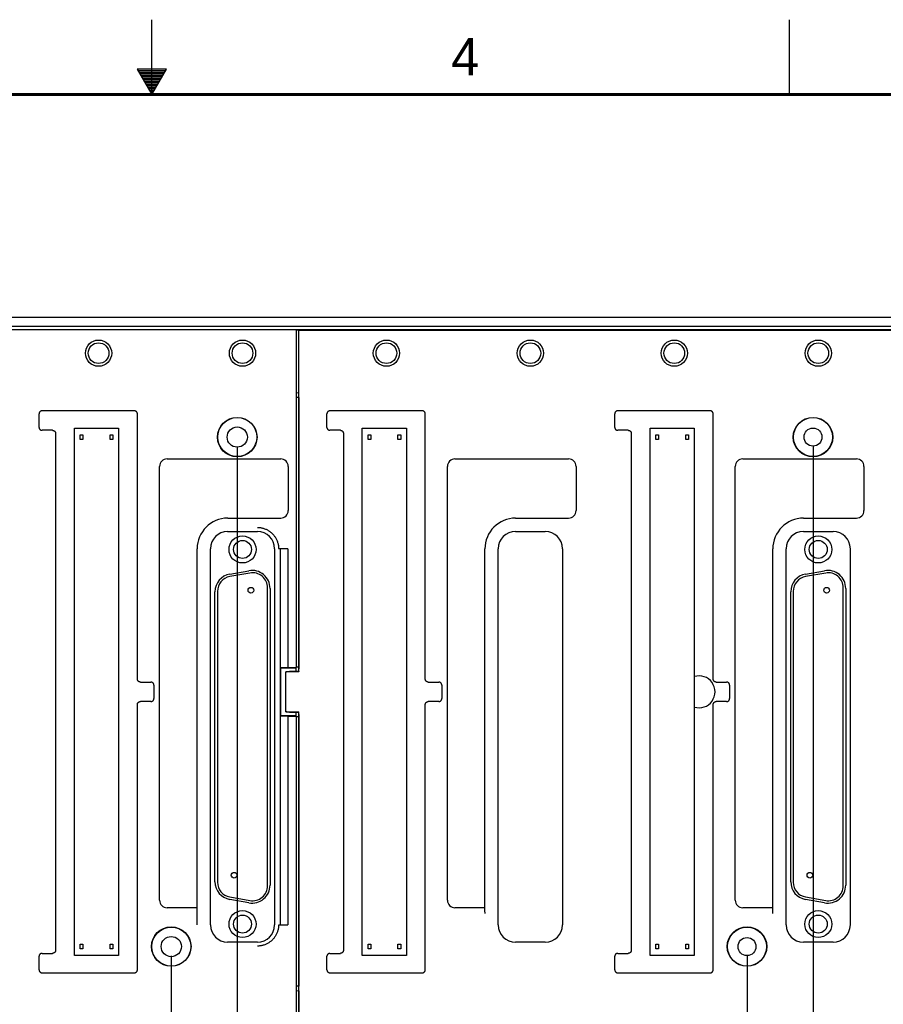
# Model space of a CAD drawing. Header units: inches. Extents: x 0 to 34, y 0 to 22.
# Tile 17 of 26: x 16.1 to 21.9, y 15.4 to 22. Entities that reach past the tile are written whole.
import ezdxf

# ---------------------------------------------------------------- set-up
doc = ezdxf.new("R2010")
doc.units = ezdxf.units.IN
doc.header["$LTSCALE"] = 1.87
doc.header["$MEASUREMENT"] = 0
doc.layers.get('0').update_dxf_attribs({"linetype": 'CONTINUOUS'})
doc.layers.add('DIMENSIONS', color=7, linetype='CONTINUOUS')
doc.styles.get("Standard").update_dxf_attribs({"font": 'txt', "width": 0.8})
doc.dimstyles.new('DIMSTYLE_1', dxfattribs={"dimtxt": 0.125, "dimasz": 0.18, "dimexe": 0.18, "dimexo": 0.0625, "dimgap": 0.09, "dimtad": 0, "dimtih": 1, "dimtoh": 1, "dimdec": 3, "dimzin": 4, "dimdsep": 46, "dimtxsty": 'STANDARD', "dimblk": '_FILLED', "dimblk1": '_FILLED', "dimblk2": '_FILLED', "dimcen": 0.09, "dimadec": 0, "dimazin": 0, "dimtp": 0.01, "dimtm": 0.01, "dimtfac": 1, "dimtdec": 3, "dimtofl": 0, "dimtmove": 0, "dimatfit": 3, "dimldrblk": '_FILLED', "dimfxl": 1, "dimtolj": 1, "dimtzin": 4, "dimarcsym": 0})

# ---------------------------------------------------------------- blocks, each defined once
blk = doc.blocks.new('*D42')
at = {"layer": 'DIMENSIONS', "color": 2, "linetype": 'CONTINUOUS'}
blk.add_line((17.1299, 15.7523), (17.1299, 14.3273), dxfattribs=at)
at = {"layer": 'DIMENSIONS', "color": 2, "linetype": 'CONTINUOUS', "width": 0.8}
for s, p in [(']', (17.1924, 14.1648)), ('222', (17.1924, 13.8648)), ('[', (17.1924, 13.7648)), ('8.740', (17.1924, 13.1398))]:
    blk.add_text(s, height=0.125, rotation=90, dxfattribs=at).set_placement(p)
blk = doc.blocks.new('_FILLED')
at = {"color": 0, "linetype": 'BYBLOCK'}
blk.add_solid([(0, 0), (-1, 0.174), (-1, -0.174)], dxfattribs=at)
blk = doc.blocks.new('*D43')
at = {"layer": 'DIMENSIONS', "color": 2, "linetype": 'CONTINUOUS'}
for p, q in [((17.5699, 19.1523), (17.5699, 14.8475)), ((17.5699, 14.8475), (17.3559, 14.4792)), ((17.3559, 14.4792), (17.3559, 14.3273))]:
    blk.add_line(p, q, dxfattribs=at)
at = {"layer": 'DIMENSIONS', "color": 2, "linetype": 'CONTINUOUS', "width": 0.8}
for s, p in [(']', (17.4184, 14.1648)), ('233.17', (17.4184, 13.5648)), ('[', (17.4184, 13.4648)), ('9.180', (17.4184, 12.8398))]:
    blk.add_text(s, height=0.125, rotation=90, dxfattribs=at).set_placement(p)
blk = doc.blocks.new('*D48')
at = {"layer": 'DIMENSIONS', "color": 2, "linetype": 'CONTINUOUS'}
blk.add_line((20.9697, 15.7523), (20.9697, 14.3273), dxfattribs=at)
at = {"layer": 'DIMENSIONS', "color": 2, "linetype": 'CONTINUOUS', "width": 0.8}
for s, p in [(']', (21.0322, 14.1648)), ('319.53', (21.0322, 13.5648)), ('[', (21.0322, 13.4648)), ('12.580', (21.0322, 12.7398))]:
    blk.add_text(s, height=0.125, rotation=90, dxfattribs=at).set_placement(p)
blk = doc.blocks.new('*D49')
at = {"layer": 'DIMENSIONS', "color": 2, "linetype": 'CONTINUOUS'}
blk.add_line((21.4099, 19.1523), (21.4099, 14.3273), dxfattribs=at)
at = {"layer": 'DIMENSIONS', "color": 2, "linetype": 'CONTINUOUS', "width": 0.8}
for s, p in [(']', (21.4724, 14.1648)), ('330.71', (21.4724, 13.5648)), ('[', (21.4724, 13.4648)), ('13.020', (21.4724, 12.7398))]:
    blk.add_text(s, height=0.125, rotation=90, dxfattribs=at).set_placement(p)
blk = doc.blocks.new('*D54')
at = {"layer": 'DIMENSIONS', "color": 2, "linetype": 'CONTINUOUS'}
blk.add_line((24.8097, 15.7523), (24.8097, 14.3273), dxfattribs=at)
at = {"layer": 'DIMENSIONS', "color": 2, "linetype": 'CONTINUOUS', "width": 0.8}
for s, p in [(']', (24.8722, 14.1648)), ('417.06', (24.8722, 13.5648)), ('[', (24.8722, 13.4648)), ('16.420', (24.8722, 12.7398))]:
    blk.add_text(s, height=0.125, rotation=90, dxfattribs=at).set_placement(p)
blk = doc.blocks.new('*D55')
at = {"layer": 'DIMENSIONS', "color": 2, "linetype": 'CONTINUOUS'}
blk.add_line((25.2497, 19.1523), (25.2497, 14.3273), dxfattribs=at)
at = {"layer": 'DIMENSIONS', "color": 2, "linetype": 'CONTINUOUS', "width": 0.8}
for s, p in [(']', (25.3122, 14.1648)), ('428.24', (25.3122, 13.5648)), ('[', (25.3122, 13.4648)), ('16.860', (25.3122, 12.7398))]:
    blk.add_text(s, height=0.125, rotation=90, dxfattribs=at).set_placement(p)

msp = doc.modelspace()

# ---------------------------------------------------------------- linework, layer by layer
at = {"color": 2, "linetype": 'CONTINUOUS'}
for p, q in [((17, 21.5), (17, 22)), ((21.25, 22), (21.25, 21.5)), ((16.902, 21.6697), (17, 21.5)), ((17.098, 21.6697), (16.902, 21.6697)), ((16.9076, 21.66), (17.0924, 21.66)), ((16.9134, 21.65), (17.0866, 21.65)), ((16.9192, 21.64), (17.0808, 21.64)), ((16.925, 21.63), (17.0751, 21.63)), ((16.9307, 21.62), (17.0693, 21.62)), ((17, 21.5), (17.098, 21.6697)), ((16.9365, 21.61), (17.0635, 21.61)), ((16.9423, 21.6), (17.0578, 21.6)), ((16.9481, 21.59), (17.052, 21.59)), ((16.9538, 21.58), (17.0462, 21.58)), ((16.9596, 21.57), (17.0404, 21.57)), ((16.9654, 21.56), (17.0347, 21.56)), ((16.9712, 21.55), (17.0289, 21.55)), ((16.9769, 21.54), (17.0231, 21.54)), ((16.9827, 21.53), (17.0173, 21.53)), ((16.9885, 21.52), (17.0116, 21.52)), ((16.9942, 21.51), (17.0058, 21.51))]:
    msp.add_line(p, q, dxfattribs=at)
at = {"color": 7, "linetype": 'CONTINUOUS'}
for p, q in [((10.2978, 20.0148), (25.6499, 20.0148)), ((10.3898, 19.9548), (25.6499, 19.9548)), ((10.3899, 19.9326), (17.9626, 19.9326)), ((17.9626, 19.9326), (17.9626, 17.6764)), ((25.6397, 19.9298), (17.9626, 19.9298)), ((17.9811, 19.9278), (17.9626, 19.929)), ((17.981, 19.5109), (17.981, 19.9278)), ((17.9811, 19.9271), (17.9811, 19.9278)), ((17.9813, 17.648), (17.9813, 19.9271)), ((17.9813, 19.9271), (25.6369, 19.9271)), ((17.9626, 19.5127), (17.981, 19.5109)), ((17.9797, 19.4791), (17.9626, 19.4791)), ((17.9797, 19.4791), (17.9799, 19.4798)), ((17.9797, 19.4791), (17.9797, 17.6806)), ((17.9799, 19.4798), (17.9799, 19.511)), ((16.8839, 19.3898), (16.2678, 19.3898)), ((18.8039, 19.3898), (18.1878, 19.3898)), ((20.7239, 19.3898), (20.1078, 19.3898)), ((16.2479, 19.2798), (16.2479, 19.3699)), ((16.9039, 17.5998), (16.9039, 19.3699)), ((18.1679, 19.2798), (18.1679, 19.3699)), ((18.8239, 17.5998), (18.8239, 19.3699)), ((20.0879, 19.2798), (20.0879, 19.3699)), ((20.7439, 17.5998), (20.7439, 19.3699)), ((16.3379, 19.2598), (16.2678, 19.2598)), ((16.4834, 15.7548), (16.4834, 19.2748)), ((16.4834, 19.2748), (16.7784, 19.2748)), ((16.7784, 19.2748), (16.7784, 15.7548)), ((18.2579, 19.2598), (18.1878, 19.2598)), ((18.4034, 15.7548), (18.4034, 19.2748)), ((18.4034, 19.2748), (18.6984, 19.2748)), ((18.6984, 19.2748), (18.6984, 15.7548)), ((20.1779, 19.2598), (20.1078, 19.2598)), ((20.3234, 19.2748), (20.6184, 19.2748)), ((20.3234, 15.7548), (20.3234, 19.2748)), ((20.6184, 19.2748), (20.6184, 15.7548)), ((16.3579, 19.2399), (16.3579, 15.7898)), ((16.5219, 19.1993), (16.5219, 19.2303)), ((16.5219, 19.2303), (16.5399, 19.2303)), ((16.5399, 19.1993), (16.5219, 19.1993)), ((16.5399, 19.2303), (16.5399, 19.1993)), ((16.7219, 19.1993), (16.7219, 19.2303)), ((16.7219, 19.2303), (16.7399, 19.2303)), ((16.7399, 19.1993), (16.7219, 19.1993)), ((16.7399, 19.2303), (16.7399, 19.1993)), ((18.2779, 19.2399), (18.2779, 15.7898)), ((18.4419, 19.1993), (18.4419, 19.2303)), ((18.4419, 19.2303), (18.4599, 19.2303)), ((18.4599, 19.1993), (18.4419, 19.1993)), ((18.4599, 19.2303), (18.4599, 19.1993)), ((18.6419, 19.1993), (18.6419, 19.2303)), ((18.6419, 19.2303), (18.6599, 19.2303)), ((18.6599, 19.1993), (18.6419, 19.1993)), ((18.6599, 19.2303), (18.6599, 19.1993)), ((20.1979, 19.2399), (20.1979, 15.7898)), ((20.3619, 19.2303), (20.3799, 19.2303)), ((20.3619, 19.1993), (20.3619, 19.2303)), ((20.3799, 19.1993), (20.3619, 19.1993)), ((20.3799, 19.2303), (20.3799, 19.1993)), ((20.5619, 19.2303), (20.5799, 19.2303)), ((20.5619, 19.1993), (20.5619, 19.2303)), ((20.5799, 19.1993), (20.5619, 19.1993)), ((20.5799, 19.2303), (20.5799, 19.1993)), ((17.1019, 19.0688), (17.8599, 19.0688)), ((19.0217, 19.0688), (19.7797, 19.0688)), ((20.9417, 19.0688), (21.6997, 19.0688)), ((17.0519, 16.1238), (17.0519, 19.0188)), ((17.9099, 19.0188), (17.9099, 18.7238)), ((18.9717, 16.1238), (18.9717, 19.0188)), ((19.8297, 19.0188), (19.8297, 18.7238)), ((20.8917, 16.1238), (20.8917, 19.0188)), ((21.7497, 19.0188), (21.7497, 18.7238)), ((17.5064, 18.6738), (17.8599, 18.6738)), ((19.4267, 18.6738), (19.7797, 18.6738)), ((21.3467, 18.6738), (21.6997, 18.6738)), ((17.5059, 18.585), (17.7039, 18.585)), ((19.4257, 18.585), (19.6237, 18.585)), ((21.3457, 18.585), (21.5437, 18.585)), ((17.3019, 16.0738), (17.3019, 18.4693)), ((17.3907, 15.9598), (17.3907, 18.4698)), ((17.819, 18.4698), (17.819, 15.9598)), ((17.9076, 18.4698), (17.8462, 18.4698)), ((17.8567, 18.4698), (17.8567, 15.9598)), ((19.2217, 16.0738), (19.2217, 18.4688)), ((19.3105, 15.9598), (19.3105, 18.4698)), ((19.7388, 18.4698), (19.7388, 15.9598)), ((21.1417, 16.0738), (21.1417, 18.4688)), ((21.2305, 15.9598), (21.2305, 18.4698)), ((21.6588, 18.4698), (21.6588, 15.9598)), ((17.5205, 18.3006), (17.6475, 18.323)), ((17.6545, 18.3075), (17.5205, 18.2839)), ((21.3605, 18.3006), (21.4875, 18.323)), ((21.4945, 18.3075), (21.3605, 18.2839)), ((17.7719, 16.2207), (17.7719, 18.209)), ((17.7884, 18.2048), (17.7884, 16.2248)), ((21.6119, 16.2207), (21.6119, 18.209)), ((21.6284, 18.2048), (21.6284, 16.2248)), ((17.4214, 16.2472), (17.4214, 18.1825)), ((17.4379, 18.1854), (17.4379, 16.2443)), ((21.2614, 16.2472), (21.2614, 18.1825)), ((21.2779, 18.1854), (21.2779, 16.2443)), ((17.8582, 17.6781), (17.8614, 17.6748)), ((17.8614, 17.6748), (17.9611, 17.6748)), ((17.8614, 17.3548), (17.8614, 17.6748)), ((17.9081, 17.6764), (17.9626, 17.6764)), ((17.9611, 17.6748), (17.9626, 17.6764)), ((17.9611, 17.6748), (17.9611, 17.6498)), ((17.9626, 17.6806), (17.9797, 17.6806)), ((17.9797, 17.6806), (17.9776, 17.6498)), ((17.9807, 17.6498), (17.9797, 17.6806)), ((17.8937, 17.3812), (17.8937, 17.6485)), ((17.9813, 17.648), (17.8937, 17.648)), ((17.9807, 17.6498), (17.9187, 17.6498)), ((17.9807, 17.6498), (17.9813, 17.648)), ((16.9238, 17.5798), (16.9939, 17.5798)), ((17.0139, 17.5599), (17.0139, 17.4698)), ((18.8438, 17.5798), (18.9139, 17.5798)), ((18.9339, 17.5599), (18.9339, 17.4698)), ((20.7638, 17.5798), (20.8339, 17.5798)), ((20.8539, 17.5599), (20.8539, 17.4698)), ((16.9039, 15.6598), (16.9039, 17.4299)), ((16.9939, 17.4498), (16.9238, 17.4498)), ((18.8239, 15.6598), (18.8239, 17.4299)), ((18.9139, 17.4498), (18.8438, 17.4498)), ((20.7439, 15.6598), (20.7439, 17.4299)), ((20.8339, 17.4498), (20.7638, 17.4498)), ((17.8614, 17.3548), (17.8582, 17.3516)), ((17.9611, 17.3548), (17.8614, 17.3548)), ((17.8937, 17.3817), (17.9813, 17.3817)), ((17.9079, 17.3533), (17.9626, 17.3533)), ((17.9187, 17.3798), (17.9807, 17.3798)), ((17.9611, 17.3798), (17.9611, 17.3548)), ((17.9611, 17.3548), (17.9626, 17.3533)), ((17.9626, 17.3533), (17.9626, 15.0971)), ((17.9626, 17.3491), (17.9797, 17.3491)), ((17.9776, 17.3798), (17.9797, 17.3491)), ((17.9797, 17.3491), (17.9807, 17.3798)), ((17.9797, 17.3491), (17.9797, 15.5506)), ((17.9807, 17.3798), (17.9813, 17.3817)), ((17.9813, 15.1026), (17.9813, 17.3817)), ((17.5205, 16.1458), (17.6545, 16.1222)), ((17.6475, 16.1067), (17.5205, 16.1291)), ((21.3605, 16.1458), (21.4945, 16.1222)), ((21.4875, 16.1067), (21.3605, 16.1291)), ((17.3021, 16.0738), (17.1019, 16.0738)), ((19.2219, 16.0738), (19.0217, 16.0738)), ((21.1419, 16.0738), (20.9417, 16.0738)), ((17.8462, 15.9598), (17.9076, 15.9598)), ((17.7039, 15.8447), (17.5059, 15.8447)), ((19.6237, 15.8447), (19.4257, 15.8447)), ((21.5437, 15.8447), (21.3457, 15.8447)), ((16.2678, 15.7698), (16.3379, 15.7698)), ((16.5219, 15.8303), (16.5399, 15.8303)), ((16.5219, 15.7993), (16.5219, 15.8303)), ((16.5399, 15.7993), (16.5219, 15.7993)), ((16.5399, 15.8303), (16.5399, 15.7993)), ((16.7219, 15.8303), (16.7399, 15.8303)), ((16.7219, 15.7993), (16.7219, 15.8303)), ((16.7399, 15.7993), (16.7219, 15.7993)), ((16.7399, 15.8303), (16.7399, 15.7993)), ((18.1878, 15.7698), (18.2579, 15.7698)), ((18.4419, 15.8303), (18.4599, 15.8303)), ((18.4419, 15.7993), (18.4419, 15.8303)), ((18.4599, 15.7993), (18.4419, 15.7993)), ((18.4599, 15.8303), (18.4599, 15.7993)), ((18.6419, 15.8303), (18.6599, 15.8303)), ((18.6419, 15.7993), (18.6419, 15.8303)), ((18.6599, 15.7993), (18.6419, 15.7993)), ((18.6599, 15.8303), (18.6599, 15.7993)), ((20.1078, 15.7698), (20.1779, 15.7698)), ((20.3619, 15.8303), (20.3799, 15.8303)), ((20.3619, 15.7993), (20.3619, 15.8303)), ((20.3799, 15.7993), (20.3619, 15.7993)), ((20.3799, 15.8303), (20.3799, 15.7993)), ((20.5619, 15.8303), (20.5799, 15.8303)), ((20.5619, 15.7993), (20.5619, 15.8303)), ((20.5799, 15.7993), (20.5619, 15.7993)), ((20.5799, 15.8303), (20.5799, 15.7993)), ((16.2479, 15.6598), (16.2479, 15.7499)), ((16.7784, 15.7548), (16.4834, 15.7548)), ((18.1679, 15.6598), (18.1679, 15.7499)), ((18.6984, 15.7548), (18.4034, 15.7548)), ((20.0879, 15.6598), (20.0879, 15.7499)), ((20.6184, 15.7548), (20.3234, 15.7548)), ((16.2678, 15.6398), (16.8839, 15.6398)), ((18.1878, 15.6398), (18.8039, 15.6398)), ((20.1078, 15.6398), (20.7239, 15.6398)), ((17.9797, 15.5506), (17.9626, 15.5506)), ((17.981, 15.5188), (17.9626, 15.5169)), ((17.9797, 15.5506), (17.9799, 15.5498)), ((17.9799, 15.5187), (17.9799, 15.5498)), ((17.981, 15.5188), (17.981, 15.1019))]:
    msp.add_line(p, q, dxfattribs=at)
at = {"color": 7, "linetype": 'CONTINUOUS', "const_width": 0.02}
msp.add_lwpolyline([(33.5, 21.5), (0.5, 21.5)], dxfattribs=at)
at = {"color": 7, "linetype": 'CONTINUOUS'}
for centre, radius in [((16.6449, 19.7748), 0.0875), ((16.6449, 19.7748), 0.069), ((17.6049, 19.7748), 0.0875), ((17.6049, 19.7748), 0.069), ((18.5649, 19.7748), 0.0875), ((18.5649, 19.7748), 0.069), ((19.5249, 19.7748), 0.0875), ((19.5249, 19.7748), 0.069), ((20.4849, 19.7748), 0.0875), ((20.4849, 19.7748), 0.069), ((21.4449, 19.7748), 0.0875), ((21.4449, 19.7748), 0.069), ((17.5699, 19.2148), 0.1317), ((17.5699, 19.2148), 0.13), ((21.4099, 19.2148), 0.1317), ((21.4099, 19.2148), 0.13), ((17.5699, 19.2148), 0.0675), ((21.4099, 19.2148), 0.06), ((17.6049, 18.4648), 0.09), ((21.4449, 18.4648), 0.09), ((17.6049, 18.4648), 0.06), ((21.4449, 18.4648), 0.06), ((17.6609, 18.1928), 0.019), ((21.5009, 18.1928), 0.019), ((17.5489, 16.2913), 0.019), ((21.3889, 16.2913), 0.019), ((17.6049, 15.9648), 0.09), ((21.4449, 15.9648), 0.09), ((17.6049, 15.9648), 0.06), ((21.4449, 15.9648), 0.06), ((17.1299, 15.8148), 0.1317), ((17.1299, 15.8148), 0.13), ((20.9697, 15.8148), 0.1317), ((20.9697, 15.8148), 0.13), ((17.1299, 15.8148), 0.0675), ((20.9697, 15.8148), 0.06)]:
    msp.add_circle(centre, radius, dxfattribs=at)
for centre, radius, start, end in [((17.1019, 19.0188), 0.05, 90, 180), ((17.8599, 19.0188), 0.05, 0, 90), ((19.0217, 19.0188), 0.05, 90, 180), ((19.7797, 19.0188), 0.05, 0, 90), ((20.9417, 19.0188), 0.05, 90, 180), ((21.6997, 19.0188), 0.05, 0, 90), ((17.5069, 18.4688), 0.205, 90.13999, 179.86013), ((17.8599, 18.7238), 0.05, 270, 360), ((19.4267, 18.4688), 0.205, 90, 180), ((19.7797, 18.7238), 0.05, 270, 360), ((21.3467, 18.4688), 0.205, 90, 180), ((21.6997, 18.7238), 0.05, 270, 360), ((17.5059, 18.4698), 0.1152, 90, 180), ((17.7039, 18.4698), 0.1152, 0, 90), ((19.4257, 18.4698), 0.1152, 90, 180), ((19.6237, 18.4698), 0.1152, 0, 90), ((21.3457, 18.4698), 0.1152, 90, 180), ((21.5437, 18.4698), 0.1152, 0, 90), ((17.5414, 18.1825), 0.12, 100, 180), ((17.5379, 18.1854), 0.1, 100, 180), ((17.6684, 18.2048), 0.12, 0, 100), ((17.6719, 18.209), 0.1, 0, 100), ((21.3814, 18.1825), 0.12, 100, 180), ((21.3779, 18.1854), 0.1, 100, 180), ((21.5084, 18.2048), 0.12, 0, 100), ((21.5119, 18.209), 0.1, 0, 100), ((20.6499, 17.5148), 0.1065, 252.78785, 107.21212), ((17.5414, 16.2472), 0.12, 180, 260), ((17.5379, 16.2443), 0.1, 180, 260), ((21.3814, 16.2472), 0.12, 180, 260), ((21.3779, 16.2443), 0.1, 180, 260), ((17.6684, 16.2248), 0.12, 260, 360), ((17.6719, 16.2207), 0.1, 260, 360), ((21.5084, 16.2248), 0.12, 260, 360), ((21.5119, 16.2207), 0.1, 260, 360), ((17.1019, 16.1238), 0.05, 180, 270), ((19.0217, 16.1238), 0.05, 180, 270), ((20.9417, 16.1238), 0.05, 180, 270), ((17.5059, 15.9598), 0.1152, 180, 270), ((17.7039, 15.9598), 0.1152, 270, 0), ((19.4257, 15.9598), 0.1152, 180, 270), ((19.6237, 15.9598), 0.1152, 270, 0), ((21.3457, 15.9598), 0.1152, 180, 270), ((21.5437, 15.9598), 0.1152, 270, 0)]:
    msp.add_arc(centre, radius, start, end, dxfattribs=at)
for points, knots in [([(16.2678, 19.3898), (16.267, 19.3898), (16.2654, 19.3898), (16.2631, 19.3893), (16.2607, 19.3886), (16.2585, 19.3876), (16.2565, 19.3863), (16.2546, 19.3849), (16.2528, 19.3831), (16.2514, 19.3812), (16.2501, 19.3792), (16.2491, 19.377), (16.2484, 19.3747), (16.2479, 19.3723), (16.2479, 19.3707), (16.2479, 19.3699)], [0, 0, 0, 0, 0.076807, 0.153969, 0.230919, 0.307578, 0.384666, 0.461689, 0.538311, 0.615334, 0.692422, 0.769081, 0.846031, 0.923193, 1, 1, 1, 1]), ([(16.9039, 19.3699), (16.9039, 19.3707), (16.9038, 19.3723), (16.9033, 19.3747), (16.9026, 19.377), (16.9016, 19.3792), (16.9004, 19.3812), (16.8989, 19.3831), (16.8971, 19.3849), (16.8952, 19.3863), (16.8932, 19.3876), (16.891, 19.3886), (16.8887, 19.3893), (16.8863, 19.3898), (16.8847, 19.3898), (16.8839, 19.3898)], [0, 0, 0, 0, 0.076807, 0.153969, 0.230919, 0.307578, 0.384666, 0.461689, 0.538311, 0.615334, 0.692422, 0.769081, 0.846031, 0.923193, 1, 1, 1, 1]), ([(18.1878, 19.3898), (18.187, 19.3898), (18.1854, 19.3898), (18.1831, 19.3893), (18.1807, 19.3886), (18.1785, 19.3876), (18.1765, 19.3863), (18.1746, 19.3849), (18.1728, 19.3831), (18.1714, 19.3812), (18.1701, 19.3792), (18.1691, 19.377), (18.1684, 19.3746), (18.1679, 19.3723), (18.1679, 19.3707), (18.1679, 19.3699)], [0, 0, 0, 0, 0.076929, 0.153897, 0.230766, 0.30776, 0.384594, 0.461589, 0.53841, 0.615405, 0.692239, 0.769234, 0.846102, 0.923071, 1, 1, 1, 1]), ([(18.8239, 19.3699), (18.8239, 19.3707), (18.8238, 19.3723), (18.8233, 19.3746), (18.8226, 19.377), (18.8216, 19.3792), (18.8204, 19.3812), (18.8189, 19.3831), (18.8171, 19.3849), (18.8152, 19.3863), (18.8132, 19.3876), (18.811, 19.3886), (18.8087, 19.3893), (18.8063, 19.3898), (18.8047, 19.3898), (18.8039, 19.3898)], [0, 0, 0, 0, 0.076928, 0.153897, 0.230766, 0.30776, 0.384594, 0.461589, 0.53841, 0.615405, 0.692239, 0.769234, 0.846102, 0.923072, 1, 1, 1, 1]), ([(20.1078, 19.3898), (20.107, 19.3898), (20.1054, 19.3898), (20.1031, 19.3893), (20.1007, 19.3886), (20.0985, 19.3876), (20.0965, 19.3863), (20.0946, 19.3849), (20.0928, 19.3831), (20.0914, 19.3812), (20.0901, 19.3792), (20.0891, 19.377), (20.0884, 19.3746), (20.0879, 19.3723), (20.0879, 19.3707), (20.0879, 19.3699)], [0, 0, 0, 0, 0.076929, 0.153897, 0.230766, 0.30776, 0.384594, 0.461589, 0.53841, 0.615405, 0.692239, 0.769234, 0.846102, 0.923071, 1, 1, 1, 1]), ([(20.7439, 19.3699), (20.7439, 19.3707), (20.7438, 19.3723), (20.7433, 19.3746), (20.7426, 19.377), (20.7416, 19.3792), (20.7404, 19.3812), (20.7389, 19.3831), (20.7371, 19.3849), (20.7352, 19.3863), (20.7332, 19.3876), (20.731, 19.3886), (20.7287, 19.3893), (20.7263, 19.3898), (20.7247, 19.3898), (20.7239, 19.3898)], [0, 0, 0, 0, 0.076928, 0.153897, 0.230766, 0.30776, 0.384594, 0.461589, 0.53841, 0.615405, 0.692239, 0.769234, 0.846102, 0.923072, 1, 1, 1, 1]), ([(16.2479, 19.2798), (16.2479, 19.279), (16.2479, 19.2774), (16.2484, 19.275), (16.2491, 19.2727), (16.2501, 19.2705), (16.2514, 19.2685), (16.2528, 19.2666), (16.2546, 19.2648), (16.2565, 19.2633), (16.2585, 19.2621), (16.2607, 19.2611), (16.2631, 19.2604), (16.2654, 19.2599), (16.267, 19.2598), (16.2678, 19.2598)], [0, 0, 0, 0, 0.076807, 0.153969, 0.230919, 0.307578, 0.384666, 0.461689, 0.538311, 0.615334, 0.692422, 0.769081, 0.846031, 0.923193, 1, 1, 1, 1]), ([(16.3379, 19.2598), (16.3387, 19.2598), (16.3403, 19.2598), (16.3427, 19.2593), (16.345, 19.2586), (16.3472, 19.2576), (16.3492, 19.2563), (16.3511, 19.2549), (16.3529, 19.2531), (16.3544, 19.2512), (16.3556, 19.2492), (16.3566, 19.247), (16.3573, 19.2447), (16.3578, 19.2423), (16.3579, 19.2407), (16.3579, 19.2399)], [0, 0, 0, 0, 0.076807, 0.153969, 0.230919, 0.307578, 0.384666, 0.461689, 0.538311, 0.615334, 0.692422, 0.769081, 0.846031, 0.923193, 1, 1, 1, 1]), ([(18.1679, 19.2798), (18.1679, 19.279), (18.1679, 19.2774), (18.1684, 19.275), (18.1691, 19.2727), (18.1701, 19.2705), (18.1714, 19.2685), (18.1728, 19.2666), (18.1746, 19.2648), (18.1765, 19.2633), (18.1785, 19.2621), (18.1807, 19.2611), (18.1831, 19.2604), (18.1854, 19.2599), (18.187, 19.2598), (18.1878, 19.2598)], [0, 0, 0, 0, 0.076929, 0.153897, 0.230766, 0.30776, 0.384594, 0.461589, 0.53841, 0.615405, 0.692239, 0.769234, 0.846102, 0.923071, 1, 1, 1, 1]), ([(18.2579, 19.2598), (18.2587, 19.2598), (18.2603, 19.2598), (18.2627, 19.2593), (18.265, 19.2586), (18.2672, 19.2576), (18.2692, 19.2563), (18.2711, 19.2549), (18.2729, 19.2531), (18.2744, 19.2512), (18.2756, 19.2492), (18.2766, 19.247), (18.2773, 19.2446), (18.2778, 19.2423), (18.2779, 19.2407), (18.2779, 19.2399)], [0, 0, 0, 0, 0.076928, 0.153897, 0.230766, 0.30776, 0.384594, 0.461589, 0.53841, 0.615405, 0.692239, 0.769234, 0.846102, 0.923072, 1, 1, 1, 1]), ([(20.0879, 19.2798), (20.0879, 19.279), (20.0879, 19.2774), (20.0884, 19.275), (20.0891, 19.2727), (20.0901, 19.2705), (20.0914, 19.2685), (20.0928, 19.2666), (20.0946, 19.2648), (20.0965, 19.2633), (20.0985, 19.2621), (20.1007, 19.2611), (20.1031, 19.2604), (20.1054, 19.2599), (20.107, 19.2598), (20.1078, 19.2598)], [0, 0, 0, 0, 0.076929, 0.153897, 0.230766, 0.30776, 0.384594, 0.461589, 0.53841, 0.615405, 0.692239, 0.769234, 0.846102, 0.923071, 1, 1, 1, 1]), ([(20.1779, 19.2598), (20.1787, 19.2598), (20.1803, 19.2598), (20.1827, 19.2593), (20.185, 19.2586), (20.1872, 19.2576), (20.1892, 19.2563), (20.1911, 19.2549), (20.1929, 19.2531), (20.1944, 19.2512), (20.1956, 19.2492), (20.1966, 19.247), (20.1973, 19.2446), (20.1978, 19.2423), (20.1979, 19.2407), (20.1979, 19.2399)], [0, 0, 0, 0, 0.076928, 0.153897, 0.230766, 0.30776, 0.384594, 0.461589, 0.53841, 0.615405, 0.692239, 0.769234, 0.846102, 0.923072, 1, 1, 1, 1]), ([(17.7039, 18.6117), (17.7072, 18.6117), (17.7139, 18.6115), (17.7238, 18.6104), (17.7336, 18.6086), (17.7433, 18.6062), (17.7527, 18.6031), (17.762, 18.5994), (17.771, 18.595), (17.7796, 18.5899), (17.7879, 18.5843), (17.7958, 18.578), (17.8032, 18.5713), (17.8101, 18.564), (17.8164, 18.5564), (17.8222, 18.5483), (17.8274, 18.5398), (17.832, 18.5309), (17.836, 18.5216), (17.8394, 18.512), (17.8421, 18.502), (17.8442, 18.4916), (17.8456, 18.4808), (17.8461, 18.4735), (17.8462, 18.4698)], [0, 0, 0, 0, 0.044924, 0.089715, 0.134419, 0.179081, 0.223743, 0.268448, 0.313239, 0.358161, 0.403202, 0.448271, 0.493265, 0.538094, 0.582778, 0.627407, 0.672075, 0.7169, 0.762074, 0.807798, 0.854266, 0.901667, 0.950185, 1, 1, 1, 1]), ([(17.9078, 18.4688), (17.9078, 18.3808), (17.9078, 18.2047), (17.908, 17.9406), (17.9079, 17.7644), (17.9079, 17.6764)], [0, 0, 0, 0, 0.33318, 0.666743, 1, 1, 1, 1]), ([(17.8582, 17.6781), (17.8583, 17.678), (17.8587, 17.6779), (17.8595, 17.6777), (17.8609, 17.6776), (17.8626, 17.6774), (17.8647, 17.6773), (17.8673, 17.6772), (17.8702, 17.677), (17.8735, 17.6769), (17.8771, 17.6768), (17.881, 17.6767), (17.8852, 17.6766), (17.8895, 17.6765), (17.894, 17.6765), (17.8986, 17.6764), (17.9034, 17.6764), (17.9065, 17.6764), (17.9081, 17.6764)], [0, 0, 0, 0, 0.008553, 0.025809, 0.051896, 0.086638, 0.12981, 0.181222, 0.240226, 0.305956, 0.378069, 0.45627, 0.539507, 0.626587, 0.716921, 0.809827, 0.904478, 1, 1, 1, 1]), ([(17.8938, 17.6487), (17.894, 17.6488), (17.8944, 17.6489), (17.8952, 17.649), (17.8962, 17.6491), (17.8976, 17.6492), (17.8992, 17.6494), (17.9011, 17.6495), (17.9031, 17.6496), (17.9054, 17.6497), (17.9079, 17.6497), (17.9104, 17.6498), (17.9131, 17.6498), (17.9159, 17.6498), (17.9177, 17.6498), (17.9186, 17.6498)], [0, 0, 0, 0, 0.019761, 0.051428, 0.094943, 0.149622, 0.21503, 0.290182, 0.374209, 0.466155, 0.564594, 0.668709, 0.776709, 0.887762, 1, 1, 1, 1]), ([(16.9238, 17.5798), (16.923, 17.5798), (16.9214, 17.5799), (16.9191, 17.5804), (16.9167, 17.5811), (16.9145, 17.5821), (16.9125, 17.5833), (16.9106, 17.5848), (16.9088, 17.5866), (16.9074, 17.5885), (16.9061, 17.5905), (16.9051, 17.5927), (16.9044, 17.595), (16.9039, 17.5974), (16.9039, 17.599), (16.9039, 17.5998)], [0, 0, 0, 0, 0.076807, 0.153969, 0.230919, 0.307578, 0.384666, 0.461689, 0.538311, 0.615334, 0.692422, 0.769081, 0.846031, 0.923193, 1, 1, 1, 1]), ([(17.0139, 17.5599), (17.0139, 17.5607), (17.0138, 17.5623), (17.0133, 17.5647), (17.0126, 17.567), (17.0116, 17.5692), (17.0104, 17.5712), (17.0089, 17.5731), (17.0071, 17.5749), (17.0052, 17.5763), (17.0032, 17.5776), (17.001, 17.5786), (16.9987, 17.5793), (16.9963, 17.5798), (16.9947, 17.5798), (16.9939, 17.5798)], [0, 0, 0, 0, 0.076807, 0.153969, 0.230919, 0.307578, 0.384666, 0.461689, 0.538311, 0.615334, 0.692422, 0.769081, 0.846031, 0.923193, 1, 1, 1, 1]), ([(18.8438, 17.5798), (18.843, 17.5798), (18.8414, 17.5799), (18.8391, 17.5804), (18.8367, 17.5811), (18.8345, 17.5821), (18.8325, 17.5833), (18.8306, 17.5848), (18.8288, 17.5866), (18.8274, 17.5885), (18.8261, 17.5905), (18.8251, 17.5927), (18.8244, 17.595), (18.8239, 17.5974), (18.8239, 17.599), (18.8239, 17.5998)], [0, 0, 0, 0, 0.076929, 0.153897, 0.230766, 0.30776, 0.384594, 0.461589, 0.53841, 0.615405, 0.692239, 0.769234, 0.846102, 0.923071, 1, 1, 1, 1]), ([(18.9339, 17.5599), (18.9339, 17.5607), (18.9338, 17.5623), (18.9333, 17.5646), (18.9326, 17.567), (18.9316, 17.5692), (18.9304, 17.5712), (18.9289, 17.5731), (18.9271, 17.5749), (18.9252, 17.5763), (18.9232, 17.5776), (18.921, 17.5786), (18.9187, 17.5793), (18.9163, 17.5798), (18.9147, 17.5798), (18.9139, 17.5798)], [0, 0, 0, 0, 0.076928, 0.153897, 0.230766, 0.30776, 0.384594, 0.461589, 0.53841, 0.615405, 0.692239, 0.769234, 0.846102, 0.923072, 1, 1, 1, 1]), ([(20.7638, 17.5798), (20.763, 17.5798), (20.7614, 17.5799), (20.7591, 17.5804), (20.7567, 17.5811), (20.7545, 17.5821), (20.7525, 17.5833), (20.7506, 17.5848), (20.7488, 17.5866), (20.7474, 17.5885), (20.7461, 17.5905), (20.7451, 17.5927), (20.7444, 17.595), (20.7439, 17.5974), (20.7439, 17.599), (20.7439, 17.5998)], [0, 0, 0, 0, 0.076929, 0.153897, 0.230766, 0.30776, 0.384594, 0.461589, 0.53841, 0.615405, 0.692239, 0.769234, 0.846102, 0.923071, 1, 1, 1, 1]), ([(20.8539, 17.5599), (20.8539, 17.5607), (20.8538, 17.5623), (20.8533, 17.5646), (20.8526, 17.567), (20.8516, 17.5692), (20.8504, 17.5712), (20.8489, 17.5731), (20.8471, 17.5749), (20.8452, 17.5763), (20.8432, 17.5776), (20.841, 17.5786), (20.8387, 17.5793), (20.8363, 17.5798), (20.8347, 17.5798), (20.8339, 17.5798)], [0, 0, 0, 0, 0.076928, 0.153897, 0.230766, 0.30776, 0.384594, 0.461589, 0.53841, 0.615405, 0.692239, 0.769234, 0.846102, 0.923072, 1, 1, 1, 1]), ([(16.9039, 17.4299), (16.9039, 17.4307), (16.9039, 17.4323), (16.9044, 17.4347), (16.9051, 17.437), (16.9061, 17.4392), (16.9074, 17.4412), (16.9088, 17.4431), (16.9106, 17.4449), (16.9125, 17.4463), (16.9145, 17.4476), (16.9167, 17.4486), (16.9191, 17.4493), (16.9214, 17.4498), (16.923, 17.4498), (16.9238, 17.4498)], [0, 0, 0, 0, 0.076807, 0.153969, 0.230919, 0.307578, 0.384666, 0.461689, 0.538311, 0.615334, 0.692422, 0.769081, 0.846031, 0.923193, 1, 1, 1, 1]), ([(16.9939, 17.4498), (16.9947, 17.4498), (16.9963, 17.4499), (16.9987, 17.4504), (17.001, 17.4511), (17.0032, 17.4521), (17.0052, 17.4533), (17.0071, 17.4548), (17.0089, 17.4566), (17.0104, 17.4585), (17.0116, 17.4605), (17.0126, 17.4627), (17.0133, 17.465), (17.0138, 17.4674), (17.0139, 17.469), (17.0139, 17.4698)], [0, 0, 0, 0, 0.076807, 0.153969, 0.230919, 0.307578, 0.384666, 0.461689, 0.538311, 0.615334, 0.692422, 0.769081, 0.846031, 0.923193, 1, 1, 1, 1]), ([(18.8239, 17.4299), (18.8239, 17.4307), (18.8239, 17.4323), (18.8244, 17.4346), (18.8251, 17.437), (18.8261, 17.4392), (18.8274, 17.4412), (18.8288, 17.4431), (18.8306, 17.4449), (18.8325, 17.4463), (18.8345, 17.4476), (18.8367, 17.4486), (18.8391, 17.4493), (18.8414, 17.4498), (18.843, 17.4498), (18.8438, 17.4498)], [0, 0, 0, 0, 0.076929, 0.153897, 0.230766, 0.30776, 0.384594, 0.461589, 0.53841, 0.615405, 0.692239, 0.769234, 0.846102, 0.923071, 1, 1, 1, 1]), ([(18.9139, 17.4498), (18.9147, 17.4498), (18.9163, 17.4499), (18.9187, 17.4504), (18.921, 17.4511), (18.9232, 17.4521), (18.9252, 17.4533), (18.9271, 17.4548), (18.9289, 17.4566), (18.9304, 17.4585), (18.9316, 17.4605), (18.9326, 17.4627), (18.9333, 17.465), (18.9338, 17.4674), (18.9339, 17.469), (18.9339, 17.4698)], [0, 0, 0, 0, 0.076928, 0.153897, 0.230766, 0.30776, 0.384594, 0.461589, 0.53841, 0.615405, 0.692239, 0.769234, 0.846102, 0.923072, 1, 1, 1, 1]), ([(20.7439, 17.4299), (20.7439, 17.4307), (20.7439, 17.4323), (20.7444, 17.4346), (20.7451, 17.437), (20.7461, 17.4392), (20.7474, 17.4412), (20.7488, 17.4431), (20.7506, 17.4449), (20.7525, 17.4463), (20.7545, 17.4476), (20.7567, 17.4486), (20.7591, 17.4493), (20.7614, 17.4498), (20.763, 17.4498), (20.7638, 17.4498)], [0, 0, 0, 0, 0.076929, 0.153897, 0.230766, 0.30776, 0.384594, 0.461589, 0.53841, 0.615405, 0.692239, 0.769234, 0.846102, 0.923071, 1, 1, 1, 1]), ([(20.8339, 17.4498), (20.8347, 17.4498), (20.8363, 17.4499), (20.8387, 17.4504), (20.841, 17.4511), (20.8432, 17.4521), (20.8452, 17.4533), (20.8471, 17.4548), (20.8489, 17.4566), (20.8504, 17.4585), (20.8516, 17.4605), (20.8526, 17.4627), (20.8533, 17.465), (20.8538, 17.4674), (20.8539, 17.469), (20.8539, 17.4698)], [0, 0, 0, 0, 0.076928, 0.153897, 0.230766, 0.30776, 0.384594, 0.461589, 0.53841, 0.615405, 0.692239, 0.769234, 0.846102, 0.923072, 1, 1, 1, 1]), ([(17.9081, 17.3533), (17.9065, 17.3533), (17.9034, 17.3533), (17.8986, 17.3532), (17.894, 17.3532), (17.8895, 17.3532), (17.8852, 17.3531), (17.881, 17.353), (17.8771, 17.3529), (17.8735, 17.3528), (17.8702, 17.3527), (17.8673, 17.3525), (17.8647, 17.3524), (17.8626, 17.3523), (17.8609, 17.3521), (17.8595, 17.352), (17.8587, 17.3518), (17.8583, 17.3517), (17.8582, 17.3516)], [0, 0, 0, 0, 0.095522, 0.190173, 0.283079, 0.373413, 0.460493, 0.54373, 0.621931, 0.694044, 0.759774, 0.818778, 0.87019, 0.913362, 0.948104, 0.974191, 0.991447, 1, 1, 1, 1]), ([(17.9186, 17.3798), (17.9177, 17.3798), (17.9159, 17.3799), (17.9131, 17.3799), (17.9104, 17.3799), (17.9079, 17.38), (17.9054, 17.38), (17.9031, 17.3801), (17.9011, 17.3802), (17.8992, 17.3803), (17.8976, 17.3804), (17.8962, 17.3806), (17.8952, 17.3807), (17.8944, 17.3808), (17.8939, 17.381), (17.8937, 17.3811), (17.8937, 17.3812)], [0, 0, 0, 0, 0.111277, 0.221379, 0.328454, 0.431678, 0.529274, 0.620433, 0.703741, 0.77825, 0.843097, 0.897309, 0.940452, 0.971848, 0.991439, 1, 1, 1, 1]), ([(17.9079, 17.3533), (17.9079, 17.1986), (17.908, 16.8891), (17.9078, 16.425), (17.9078, 16.1156), (17.9078, 15.9609)], [0, 0, 0, 0, 0.33329, 0.666754, 1, 1, 1, 1]), ([(17.3024, 15.9609), (17.3024, 15.9734), (17.3023, 15.9986), (17.3023, 16.0362), (17.3023, 16.0613), (17.3023, 16.0738)], [0, 0, 0, 0, 0.332251, 0.667203, 1, 1, 1, 1]), ([(19.2224, 16.0358), (19.2223, 16.0397), (19.2221, 16.0478), (19.2221, 16.0604), (19.222, 16.0693), (19.2219, 16.0738)], [0, 0, 0, 0, 0.302315, 0.63949, 1, 1, 1, 1]), ([(21.1424, 16.0358), (21.1423, 16.0397), (21.1421, 16.0478), (21.1421, 16.0604), (21.142, 16.0693), (21.1419, 16.0738)], [0, 0, 0, 0, 0.302315, 0.63949, 1, 1, 1, 1]), ([(17.8462, 15.9598), (17.8461, 15.9562), (17.8456, 15.9489), (17.8442, 15.9381), (17.8421, 15.9278), (17.8394, 15.9178), (17.836, 15.9081), (17.8321, 15.8988), (17.8275, 15.89), (17.8222, 15.8815), (17.8164, 15.8734), (17.8101, 15.8657), (17.8032, 15.8584), (17.7958, 15.8517), (17.7879, 15.8454), (17.7796, 15.8398), (17.771, 15.8347), (17.762, 15.8303), (17.7528, 15.8266), (17.7433, 15.8235), (17.7337, 15.8211), (17.7238, 15.8193), (17.7139, 15.8183), (17.7072, 15.818), (17.7039, 15.818)], [0, 0, 0, 0, 0.049786, 0.098274, 0.145647, 0.192092, 0.237802, 0.282973, 0.327809, 0.3725, 0.417157, 0.461864, 0.506699, 0.551676, 0.596706, 0.641699, 0.686572, 0.731324, 0.776005, 0.820663, 0.865344, 0.910094, 0.954962, 1, 1, 1, 1]), ([(16.2678, 15.7698), (16.267, 15.7698), (16.2654, 15.7698), (16.2631, 15.7693), (16.2607, 15.7686), (16.2585, 15.7676), (16.2565, 15.7663), (16.2546, 15.7649), (16.2528, 15.7631), (16.2514, 15.7612), (16.2501, 15.7592), (16.2491, 15.757), (16.2484, 15.7547), (16.2479, 15.7523), (16.2479, 15.7507), (16.2479, 15.7499)], [0, 0, 0, 0, 0.076807, 0.153969, 0.230919, 0.307578, 0.384666, 0.461689, 0.538311, 0.615334, 0.692422, 0.769081, 0.846031, 0.923193, 1, 1, 1, 1]), ([(16.3579, 15.7898), (16.3579, 15.789), (16.3578, 15.7874), (16.3573, 15.785), (16.3566, 15.7827), (16.3556, 15.7805), (16.3544, 15.7785), (16.3529, 15.7766), (16.3511, 15.7748), (16.3492, 15.7733), (16.3472, 15.7721), (16.345, 15.7711), (16.3427, 15.7704), (16.3403, 15.7699), (16.3387, 15.7698), (16.3379, 15.7698)], [0, 0, 0, 0, 0.076807, 0.153969, 0.230919, 0.307578, 0.384666, 0.461689, 0.538311, 0.615334, 0.692422, 0.769081, 0.846031, 0.923193, 1, 1, 1, 1]), ([(18.1878, 15.7698), (18.187, 15.7698), (18.1854, 15.7698), (18.1831, 15.7693), (18.1807, 15.7686), (18.1785, 15.7676), (18.1765, 15.7663), (18.1746, 15.7649), (18.1728, 15.7631), (18.1714, 15.7612), (18.1701, 15.7592), (18.1691, 15.757), (18.1684, 15.7546), (18.1679, 15.7523), (18.1679, 15.7507), (18.1679, 15.7499)], [0, 0, 0, 0, 0.076929, 0.153897, 0.230766, 0.30776, 0.384594, 0.461589, 0.53841, 0.615405, 0.692239, 0.769234, 0.846102, 0.923071, 1, 1, 1, 1]), ([(18.2779, 15.7898), (18.2779, 15.789), (18.2778, 15.7874), (18.2773, 15.785), (18.2766, 15.7827), (18.2756, 15.7805), (18.2744, 15.7785), (18.2729, 15.7766), (18.2711, 15.7748), (18.2692, 15.7733), (18.2672, 15.7721), (18.265, 15.7711), (18.2627, 15.7704), (18.2603, 15.7699), (18.2587, 15.7698), (18.2579, 15.7698)], [0, 0, 0, 0, 0.076928, 0.153897, 0.230766, 0.30776, 0.384594, 0.461589, 0.53841, 0.615405, 0.692239, 0.769234, 0.846102, 0.923072, 1, 1, 1, 1]), ([(20.1078, 15.7698), (20.107, 15.7698), (20.1054, 15.7698), (20.1031, 15.7693), (20.1007, 15.7686), (20.0985, 15.7676), (20.0965, 15.7663), (20.0946, 15.7649), (20.0928, 15.7631), (20.0914, 15.7612), (20.0901, 15.7592), (20.0891, 15.757), (20.0884, 15.7546), (20.0879, 15.7523), (20.0879, 15.7507), (20.0879, 15.7499)], [0, 0, 0, 0, 0.076929, 0.153897, 0.230766, 0.30776, 0.384594, 0.461589, 0.53841, 0.615405, 0.692239, 0.769234, 0.846102, 0.923071, 1, 1, 1, 1]), ([(20.1979, 15.7898), (20.1979, 15.789), (20.1978, 15.7874), (20.1973, 15.785), (20.1966, 15.7827), (20.1956, 15.7805), (20.1944, 15.7785), (20.1929, 15.7766), (20.1911, 15.7748), (20.1892, 15.7733), (20.1872, 15.7721), (20.185, 15.7711), (20.1827, 15.7704), (20.1803, 15.7699), (20.1787, 15.7698), (20.1779, 15.7698)], [0, 0, 0, 0, 0.076928, 0.153897, 0.230766, 0.30776, 0.384594, 0.461589, 0.53841, 0.615405, 0.692239, 0.769234, 0.846102, 0.923072, 1, 1, 1, 1]), ([(16.2479, 15.6598), (16.2479, 15.659), (16.2479, 15.6574), (16.2484, 15.655), (16.2491, 15.6527), (16.2501, 15.6505), (16.2514, 15.6485), (16.2528, 15.6466), (16.2546, 15.6448), (16.2565, 15.6433), (16.2585, 15.6421), (16.2607, 15.6411), (16.2631, 15.6404), (16.2654, 15.6399), (16.267, 15.6398), (16.2678, 15.6398)], [0, 0, 0, 0, 0.076807, 0.153969, 0.230919, 0.307578, 0.384666, 0.461689, 0.538311, 0.615334, 0.692422, 0.769081, 0.846031, 0.923193, 1, 1, 1, 1]), ([(16.8839, 15.6398), (16.8847, 15.6398), (16.8863, 15.6399), (16.8887, 15.6404), (16.891, 15.6411), (16.8932, 15.6421), (16.8952, 15.6433), (16.8971, 15.6448), (16.8989, 15.6466), (16.9004, 15.6485), (16.9016, 15.6505), (16.9026, 15.6527), (16.9033, 15.655), (16.9038, 15.6574), (16.9039, 15.659), (16.9039, 15.6598)], [0, 0, 0, 0, 0.076807, 0.153969, 0.230919, 0.307578, 0.384666, 0.461689, 0.538311, 0.615334, 0.692422, 0.769081, 0.846031, 0.923193, 1, 1, 1, 1]), ([(18.1679, 15.6598), (18.1679, 15.659), (18.1679, 15.6574), (18.1684, 15.655), (18.1691, 15.6527), (18.1701, 15.6505), (18.1714, 15.6485), (18.1728, 15.6466), (18.1746, 15.6448), (18.1765, 15.6433), (18.1785, 15.6421), (18.1807, 15.6411), (18.1831, 15.6404), (18.1854, 15.6399), (18.187, 15.6398), (18.1878, 15.6398)], [0, 0, 0, 0, 0.076929, 0.153897, 0.230766, 0.30776, 0.384594, 0.461589, 0.53841, 0.615405, 0.692239, 0.769234, 0.846102, 0.923071, 1, 1, 1, 1]), ([(18.8039, 15.6398), (18.8047, 15.6398), (18.8063, 15.6399), (18.8087, 15.6404), (18.811, 15.6411), (18.8132, 15.6421), (18.8152, 15.6433), (18.8171, 15.6448), (18.8189, 15.6466), (18.8204, 15.6485), (18.8216, 15.6505), (18.8226, 15.6527), (18.8233, 15.655), (18.8238, 15.6574), (18.8239, 15.659), (18.8239, 15.6598)], [0, 0, 0, 0, 0.076928, 0.153897, 0.230766, 0.30776, 0.384594, 0.461589, 0.53841, 0.615405, 0.692239, 0.769234, 0.846102, 0.923072, 1, 1, 1, 1]), ([(20.0879, 15.6598), (20.0879, 15.659), (20.0879, 15.6574), (20.0884, 15.655), (20.0891, 15.6527), (20.0901, 15.6505), (20.0914, 15.6485), (20.0928, 15.6466), (20.0946, 15.6448), (20.0965, 15.6433), (20.0985, 15.6421), (20.1007, 15.6411), (20.1031, 15.6404), (20.1054, 15.6399), (20.107, 15.6398), (20.1078, 15.6398)], [0, 0, 0, 0, 0.076929, 0.153897, 0.230766, 0.30776, 0.384594, 0.461589, 0.53841, 0.615405, 0.692239, 0.769234, 0.846102, 0.923071, 1, 1, 1, 1]), ([(20.7239, 15.6398), (20.7247, 15.6398), (20.7263, 15.6399), (20.7287, 15.6404), (20.731, 15.6411), (20.7332, 15.6421), (20.7352, 15.6433), (20.7371, 15.6448), (20.7389, 15.6466), (20.7404, 15.6485), (20.7416, 15.6505), (20.7426, 15.6527), (20.7433, 15.655), (20.7438, 15.6574), (20.7439, 15.659), (20.7439, 15.6598)], [0, 0, 0, 0, 0.076928, 0.153897, 0.230766, 0.30776, 0.384594, 0.461589, 0.53841, 0.615405, 0.692239, 0.769234, 0.846102, 0.923072, 1, 1, 1, 1])]:
    msp.add_open_spline(points, degree=3, knots=knots, dxfattribs=at)
msp.add_open_spline([(17.8937, 17.6485), (17.8937, 17.6486), (17.8937, 17.6487), (17.8938, 17.6487)], degree=3, dxfattribs=at)

# ---------------------------------------------------------------- texts
at = {"color": 2, "linetype": 'CONTINUOUS'}
msp.add_text('4', height=0.25, dxfattribs=at).set_placement((18.9977, 21.6277))

# ---------------------------------------------------------------- dimensions: what is measured, and where the dimension line sits
at = {"layer": 'DIMENSIONS', "color": 2, "linetype": 'CONTINUOUS'}
for feature_location, offset, dtype, origin, picture, middle in [((17.5698523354, 19.152348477), (-0.213913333, -4.8250045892), 0, (8.3898523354, 19.214848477), '*D43', (17.3559390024, 13.5523438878)), ((21.4099, 19.1523), (0, -4.825), 1, (8.3899, 19.2148), '*D49', (21.4099, 13.5023)), ((25.2497, 19.1523), (0, -4.825), 1, (8.3899, 19.2148), '*D55', (25.2497, 13.5023)), ((17.1299, 15.7523), (0, -1.425), 1, (8.3899, 15.8148), '*D42', (17.1299, 13.7023)), ((20.9697, 15.7523), (0, -1.425), 1, (8.3899, 15.8148), '*D48', (20.9697, 13.5023)), ((24.8097, 15.7523), (0, -1.425), 1, (8.3899, 15.8148), '*D54', (24.8097, 13.5023))]:
    dim = msp.add_ordinate_dim(feature_location=feature_location, offset=offset, dtype=dtype, origin=origin, dimstyle='DIMSTYLE_1', dxfattribs=at)
    dim.commit()
    dim.dimension.update_dxf_attribs({"geometry": picture, "text_midpoint": middle})

doc.saveas('drawing.dxf')
